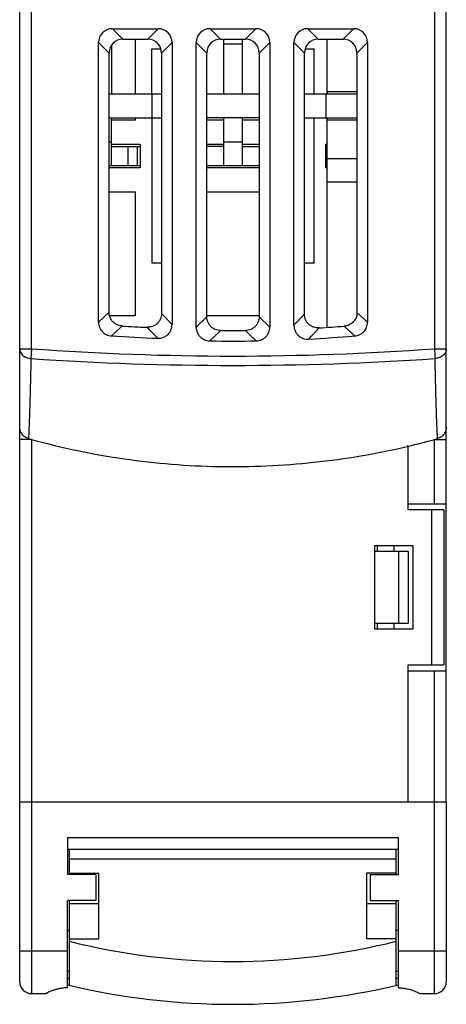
# Model space of a CAD drawing. Header units: millimetres. Extents: x 20.9 to 38.8, y 6.2 to 78.2.
# Tile 1 of 2: x 20.9 to 38.8, y 6.2 to 47.5. Entities that reach past the tile are written whole.
import ezdxf

# ---------------------------------------------------------------- set-up
doc = ezdxf.new("R2010")
doc.units = ezdxf.units.MM
doc.header["$LTSCALE"] = 5.476776
for name, color, linetype in [('00_COMPONENTS_10', 7, 'CONTINUOUS'), ('00_COMPONENTS_11_1', 7, 'CONTINUOUS'), ('00_COMPONENTS_13', 7, 'CONTINUOUS'), ('00_COMPONENTS_14', 7, 'CONTINUOUS'), ('00_COMPONENTS_15_2', 7, 'CONTINUOUS'), ('00_COMPONENTS_17', 7, 'CONTINUOUS'), ('00_COMPONENTS_25', 7, 'CONTINUOUS'), ('00_COMPONENTS_5', 7, 'CONTINUOUS'), ('00_COMPONENTS_58_1', 7, 'CONTINUOUS')]:
    doc.layers.add(name, color=color, linetype=linetype)

msp = doc.modelspace()

# ---------------------------------------------------------------- linework, layer by layer
at = {"layer": '00_COMPONENTS_10', "color": 7, "linetype": 'Continuous'}
for p, q in [((20.856, 14.708), (38.756, 14.708)), ((20.856, 7.158), (20.856, 14.708)), ((21.356, 14.708), (21.356, 6.658)), ((38.256, 6.658), (38.256, 14.708)), ((38.756, 14.708), (38.756, 7.158)), ((22.856, 13.208), (36.756, 13.208)), ((22.856, 13.208), (22.856, 11.658)), ((36.756, 11.658), (36.756, 13.208)), ((36.756, 12.708), (22.856, 12.708)), ((24.056, 11.658), (22.856, 11.658)), ((24.056, 11.658), (24.056, 10.558)), ((35.556, 11.658), (36.756, 11.658)), ((35.556, 11.658), (35.556, 10.558)), ((24.056, 10.558), (22.856, 10.558)), ((22.856, 6.9), (22.856, 10.558)), ((35.556, 10.558), (36.756, 10.558)), ((36.756, 6.9), (36.756, 10.558)), ((20.856, 8.458), (22.856, 8.458)), ((36.756, 8.458), (38.756, 8.458)), ((21.356, 6.658), (21.956, 6.658)), ((22.006, 6.682), (21.956, 6.658)), ((21.976, 6.668), (21.956, 6.658)), ((37.656, 6.658), (38.256, 6.658))]:
    msp.add_line(p, q, dxfattribs=at)
for centre, start, end in [((21.356, 7.158), 180, 270), ((38.256, 7.158), 270, 360)]:
    msp.add_arc(centre, 0.5, start, end, dxfattribs=at)
for points, knots in [([(22.856, 6.9), (22.797, 6.9), (22.68, 6.893), (22.512, 6.865), (22.36, 6.824), (22.227, 6.779), (22.118, 6.735), (22.037, 6.697), (21.986, 6.673), (21.962, 6.661), (21.956, 6.658)], [0, 0, 0, 0, 0.189926, 0.37265, 0.541842, 0.692954, 0.819759, 0.916838, 0.978846, 1, 1, 1, 1]), ([(36.756, 6.9), (36.816, 6.9), (36.933, 6.893), (37.147, 6.857), (37.366, 6.79), (37.547, 6.712), (37.633, 6.67), (37.656, 6.658)], [0, 0, 0, 0, 0.18996, 0.372809, 0.692757, 0.917024, 1, 1, 1, 1])]:
    msp.add_open_spline(points, degree=3, knots=knots, dxfattribs=at)
at = {"layer": '00_COMPONENTS_11_1', "color": 7, "linetype": 'Continuous'}
for p, q in [((22.931, 12.708), (22.931, 11.658)), ((36.651, 11.658), (36.651, 12.708)), ((22.931, 12.308), (36.651, 12.308)), ((22.931, 11.708), (24.181, 11.708)), ((24.181, 8.958), (24.181, 11.708)), ((36.651, 11.708), (35.401, 11.708)), ((35.401, 11.708), (35.401, 8.958)), ((22.931, 10.558), (22.931, 7.003)), ((24.181, 10.426), (22.931, 10.426)), ((36.651, 10.426), (35.401, 10.426)), ((36.651, 7.003), (36.651, 10.558)), ((22.856, 9.318), (22.931, 9.318)), ((36.651, 9.318), (36.756, 9.318)), ((22.931, 8.958), (24.181, 8.958)), ((36.651, 8.958), (35.401, 8.958)), ((22.856, 7.598), (22.931, 7.598)), ((36.651, 7.598), (36.756, 7.598)), ((22.856, 7.308), (22.931, 7.308)), ((36.651, 7.308), (36.756, 7.308))]:
    msp.add_line(p, q, dxfattribs=at)
for radius, start, end in [(28.2, 255.9208, 284.0792), (30, 256.634, 283.4249)]:
    msp.add_arc((29.791, 36.208), radius, start, end, dxfattribs=at)
at = {"layer": '00_COMPONENTS_13', "color": 7, "linetype": 'Continuous'}
for p, q in [((20.856, 30.436), (20.856, 48.008)), ((38.756, 30.436), (38.756, 48.008)), ((21.356, 33.722), (21.356, 47.908)), ((38.256, 47.908), (38.256, 33.722)), ((25.186, 46.708), (24.744, 47.15)), ((24.744, 47.15), (26.669, 47.15)), ((26.669, 47.15), (26.227, 46.708)), ((28.844, 47.15), (30.769, 47.15)), ((29.286, 46.708), (28.844, 47.15)), ((30.769, 47.15), (30.327, 46.708)), ((32.944, 47.15), (34.869, 47.15)), ((33.386, 46.708), (32.944, 47.15)), ((34.869, 47.15), (34.427, 46.708)), ((25.186, 46.708), (26.227, 46.708)), ((29.286, 46.708), (30.327, 46.708)), ((33.386, 46.708), (34.427, 46.708)), ((24.164, 34.837), (24.164, 46.571)), ((24.164, 46.571), (24.606, 46.129)), ((26.806, 46.129), (27.249, 46.571)), ((27.249, 46.571), (27.249, 34.738)), ((28.264, 34.628), (28.264, 46.571)), ((28.264, 46.571), (28.706, 46.129)), ((30.906, 46.129), (31.349, 46.571)), ((31.349, 46.571), (31.349, 34.628)), ((32.364, 34.703), (32.364, 46.571)), ((32.364, 46.571), (32.806, 46.129)), ((35.006, 46.129), (35.449, 46.571)), ((35.449, 46.571), (35.449, 34.835)), ((24.606, 35.253), (24.606, 46.129)), ((26.806, 46.129), (26.806, 35.199)), ((28.706, 35.066), (28.706, 46.129)), ((30.906, 46.129), (30.906, 35.066)), ((32.806, 35.172), (32.806, 46.129)), ((35.006, 46.129), (35.006, 35.244)), ((24.606, 35.253), (24.164, 34.837)), ((27.249, 34.738), (26.806, 35.199)), ((32.806, 35.172), (32.364, 34.703)), ((35.449, 34.835), (35.006, 35.244)), ((28.706, 35.066), (28.264, 34.628)), ((31.349, 34.628), (30.906, 35.066)), ((20.856, 33.722), (21.356, 33.722)), ((21.356, 33.722), (21.326, 33.311)), ((38.256, 33.722), (38.756, 33.722)), ((37.118, 29.646), (37.156, 29.655)), ((37.124, 29.623), (37.162, 29.632))]:
    msp.add_line(p, q, dxfattribs=at)
for centre, radius, start, end in [((29.806, 114.539), 80, 266.66463, 267.41697), ((29.806, 114.539), 80.054, 269.62459, 270.37541), ((28.429, 114.438), 80, 273.57823, 274.33136), ((29.806, 114.539), 80.442, 266.36557, 267.74848), ((29.806, 114.539), 80.496, 269.30993, 270.69008), ((28.429, 114.438), 80.442, 273.24093, 274.62528), ((29.806, 149.339), 115.925, 265.8199, 274.18011), ((29.773, 60.552), 31.776, 254.3933, 254.6412), ((29.832, 60.581), 31.805, 283.3245, 285.3585), ((29.84, 60.552), 31.776, 285.3588, 285.6067)]:
    msp.add_arc(centre, radius, start, end, dxfattribs=at)
for centre, major_axis, start_param, end_param in [((24.785, 46.529), (0.454, -0.454), 2.389713, 3.893472), ((26.627, 46.529), (-0.454, -0.454), 2.389713, 3.893472), ((28.885, 46.529), (0.454, -0.454), 2.389713, 3.893472), ((30.727, 46.529), (-0.454, -0.454), 2.389713, 3.893472), ((32.985, 46.529), (0.454, -0.454), 2.389713, 3.893472), ((34.827, 46.529), (-0.454, -0.454), 2.389713, 3.893472), ((25.228, 46.087), (0.454, -0.454), 2.389713, 3.893472), ((26.185, 46.087), (0.454, 0.454), -0.751879, 0.751879), ((29.328, 46.087), (0.454, -0.454), 2.389713, 3.893472), ((30.285, 46.087), (0.454, 0.454), -0.751879, 0.751879), ((33.428, 46.087), (0.454, -0.454), 2.389713, 3.893472), ((34.385, 46.087), (0.454, 0.454), -0.751879, 0.751879)]:
    msp.add_ellipse(centre, major_axis=major_axis, ratio=0.935113, start_param=start_param, end_param=end_param, dxfattribs=at)
for points, knots in [([(25.152, 34.675), (25.116, 34.677), (25.043, 34.688), (24.939, 34.724), (24.843, 34.779), (24.76, 34.851), (24.692, 34.939), (24.643, 35.037), (24.613, 35.143), (24.606, 35.217), (24.606, 35.253)], [0, 0, 0, 0, 0.124982, 0.250033, 0.375003, 0.500004, 0.625008, 0.74997, 0.875022, 1, 1, 1, 1]), ([(26.806, 35.199), (26.806, 35.16), (26.799, 35.082), (26.765, 34.969), (26.709, 34.865), (26.633, 34.775), (26.539, 34.703), (26.433, 34.651), (26.319, 34.623), (26.24, 34.619), (26.201, 34.62)], [0, 0, 0, 0, 0.124982, 0.250046, 0.375003, 0.500006, 0.625009, 0.749968, 0.87502, 1, 1, 1, 1]), ([(33.422, 34.593), (33.382, 34.591), (33.303, 34.594), (33.187, 34.621), (33.079, 34.672), (32.983, 34.744), (32.906, 34.834), (32.848, 34.939), (32.814, 35.053), (32.806, 35.132), (32.806, 35.172)], [0, 0, 0, 0, 0.124979, 0.250037, 0.374997, 0.499998, 0.625006, 0.749958, 0.875019, 1, 1, 1, 1]), ([(35.006, 35.244), (35.006, 35.208), (35, 35.135), (34.971, 35.03), (34.922, 34.933), (34.856, 34.846), (34.775, 34.773), (34.681, 34.718), (34.579, 34.681), (34.507, 34.669), (34.471, 34.666)], [0, 0, 0, 0, 0.124947, 0.249973, 0.374949, 0.49996, 0.624959, 0.749917, 0.874982, 1, 1, 1, 1]), ([(24.164, 34.837), (24.164, 34.801), (24.171, 34.728), (24.201, 34.622), (24.25, 34.524), (24.317, 34.436), (24.4, 34.364), (24.495, 34.309), (24.598, 34.272), (24.671, 34.261), (24.707, 34.259)], [0, 0, 0, 0, 0.124979, 0.250035, 0.375, 0.500003, 0.625006, 0.749969, 0.875021, 1, 1, 1, 1]), ([(26.646, 34.159), (26.685, 34.158), (26.763, 34.162), (26.877, 34.191), (26.983, 34.243), (27.076, 34.315), (27.152, 34.405), (27.208, 34.509), (27.241, 34.621), (27.249, 34.699), (27.249, 34.738)], [0, 0, 0, 0, 0.124982, 0.250045, 0.375003, 0.500006, 0.62501, 0.749963, 0.875022, 1, 1, 1, 1]), ([(29.282, 34.487), (29.244, 34.487), (29.168, 34.494), (29.059, 34.527), (28.958, 34.58), (28.87, 34.653), (28.798, 34.742), (28.745, 34.843), (28.713, 34.952), (28.706, 35.028), (28.706, 35.066)], [0, 0, 0, 0, 0.124983, 0.250037, 0.375003, 0.500005, 0.625009, 0.749967, 0.875022, 1, 1, 1, 1]), ([(30.906, 35.066), (30.906, 35.028), (30.899, 34.952), (30.868, 34.843), (30.815, 34.742), (30.743, 34.653), (30.655, 34.58), (30.554, 34.527), (30.445, 34.494), (30.369, 34.487), (30.331, 34.487)], [0, 0, 0, 0, 0.124998, 0.250057, 0.375024, 0.500023, 0.625017, 0.749993, 0.875032, 1, 1, 1, 1]), ([(34.916, 34.257), (34.952, 34.26), (35.023, 34.272), (35.125, 34.31), (35.218, 34.366), (35.299, 34.438), (35.365, 34.525), (35.413, 34.622), (35.442, 34.727), (35.449, 34.799), (35.449, 34.835)], [0, 0, 0, 0, 0.124948, 0.249973, 0.37495, 0.499961, 0.624961, 0.749914, 0.874984, 1, 1, 1, 1]), ([(24.707, 34.259), (24.744, 34.293), (24.81, 34.354), (24.902, 34.441), (25.013, 34.545), (25.096, 34.623), (25.152, 34.675)], [0, 0, 0, 0, 0.250574, 0.437754, 0.624635, 1, 1, 1, 1]), ([(26.201, 34.62), (26.238, 34.582), (26.303, 34.515), (26.396, 34.419), (26.507, 34.303), (26.59, 34.217), (26.646, 34.159)], [0, 0, 0, 0, 0.250562, 0.437699, 0.624523, 1, 1, 1, 1]), ([(28.264, 34.628), (28.264, 34.59), (28.271, 34.515), (28.303, 34.406), (28.355, 34.304), (28.427, 34.216), (28.514, 34.143), (28.615, 34.09), (28.724, 34.057), (28.799, 34.049), (28.837, 34.049)], [0, 0, 0, 0, 0.124998, 0.250056, 0.375022, 0.500022, 0.625018, 0.749989, 0.875033, 1, 1, 1, 1]), ([(28.837, 34.049), (28.874, 34.085), (28.939, 34.149), (29.032, 34.24), (29.143, 34.35), (29.226, 34.432), (29.282, 34.486)], [0, 0, 0, 0, 0.250601, 0.437767, 0.624619, 1, 1, 1, 1]), ([(30.331, 34.486), (30.368, 34.45), (30.433, 34.386), (30.526, 34.295), (30.636, 34.185), (30.72, 34.103), (30.776, 34.049)], [0, 0, 0, 0, 0.250537, 0.43769, 0.624544, 1, 1, 1, 1]), ([(30.776, 34.049), (30.814, 34.049), (30.889, 34.057), (30.998, 34.09), (31.098, 34.143), (31.186, 34.216), (31.258, 34.304), (31.31, 34.406), (31.342, 34.515), (31.349, 34.59), (31.349, 34.628)], [0, 0, 0, 0, 0.124981, 0.25004, 0.375002, 0.500005, 0.625009, 0.749967, 0.875022, 1, 1, 1, 1]), ([(32.364, 34.703), (32.364, 34.663), (32.372, 34.584), (32.406, 34.471), (32.463, 34.366), (32.54, 34.276), (32.635, 34.203), (32.743, 34.153), (32.858, 34.125), (32.937, 34.122), (32.977, 34.124)], [0, 0, 0, 0, 0.124976, 0.250039, 0.374993, 0.499996, 0.625004, 0.749956, 0.875017, 1, 1, 1, 1]), ([(32.977, 34.124), (33.014, 34.163), (33.079, 34.231), (33.172, 34.329), (33.282, 34.447), (33.366, 34.535), (33.422, 34.593)], [0, 0, 0, 0, 0.250638, 0.437783, 0.624595, 1, 1, 1, 1]), ([(34.471, 34.666), (34.508, 34.632), (34.573, 34.573), (34.666, 34.487), (34.776, 34.385), (34.86, 34.308), (34.916, 34.257)], [0, 0, 0, 0, 0.250506, 0.43768, 0.624573, 1, 1, 1, 1]), ([(20.856, 33.722), (20.856, 33.696), (20.863, 33.644), (20.889, 33.568), (20.933, 33.498), (20.991, 33.437), (21.063, 33.385), (21.144, 33.346), (21.233, 33.32), (21.295, 33.312), (21.326, 33.311)], [0, 0, 0, 0, 0.113258, 0.228728, 0.347202, 0.469986, 0.597258, 0.728634, 0.86339, 1, 1, 1, 1]), ([(38.256, 33.722), (38.259, 33.682), (38.265, 33.605), (38.273, 33.494), (38.28, 33.397), (38.285, 33.337), (38.287, 33.31)], [0, 0, 0, 0, 0.291267, 0.565439, 0.806405, 1, 1, 1, 1]), ([(38.756, 33.722), (38.756, 33.696), (38.75, 33.644), (38.724, 33.568), (38.68, 33.498), (38.621, 33.437), (38.55, 33.385), (38.441, 33.332), (38.348, 33.314), (38.287, 33.311)], [0, 0, 0, 0, 0.113532, 0.228948, 0.347585, 0.470466, 0.597841, 0.729323, 1, 1, 1, 1]), ([(21.326, 33.31), (21.324, 33.187), (21.319, 32.96), (21.313, 32.684), (21.309, 32.485), (21.305, 32.346), (21.302, 32.213), (21.298, 32.045), (21.293, 31.845), (21.286, 31.616), (21.28, 31.399), (21.272, 31.133), (21.262, 30.828), (21.249, 30.494), (21.237, 30.205), (21.228, 30.028), (21.224, 29.948)], [0, 0, 0, 0, 0.109306, 0.202958, 0.245906, 0.286995, 0.326525, 0.364606, 0.437006, 0.505108, 0.569393, 0.630245, 0.742382, 0.84209, 0.928707, 1, 1, 1, 1]), ([(21.326, 33.31), (24.148, 33.117), (29.806, 32.924), (35.465, 33.117), (38.287, 33.31)], [0, 0, 0, 0, 0.5, 1, 1, 1, 1]), ([(38.389, 29.948), (38.385, 30.028), (38.376, 30.205), (38.364, 30.494), (38.351, 30.828), (38.333, 31.363), (38.319, 31.873), (38.307, 32.352), (38.301, 32.638), (38.294, 32.96), (38.289, 33.187), (38.287, 33.31)], [0, 0, 0, 0, 0.071287, 0.157915, 0.257621, 0.369756, 0.635386, 0.713007, 0.797029, 0.890721, 1, 1, 1, 1]), ([(21.224, 29.948), (21.172, 29.963), (21.071, 30.01), (20.951, 30.125), (20.874, 30.272), (20.856, 30.381), (20.856, 30.436)], [0, 0, 0, 0, 0.250007, 0.499971, 0.749963, 1, 1, 1, 1]), ([(38.756, 30.436), (38.756, 30.381), (38.739, 30.272), (38.662, 30.125), (38.542, 30.01), (38.441, 29.963), (38.388, 29.948)], [0, 0, 0, 0, 0.250037, 0.500032, 0.750001, 1, 1, 1, 1]), ([(21.357, 29.912), (21.996, 29.736), (23.286, 29.425), (25.247, 29.08), (27.228, 28.857), (29.22, 28.758), (31.215, 28.784), (33.203, 28.934), (35.177, 29.207), (36.478, 29.471), (37.124, 29.623)], [0, 0, 0, 0, 0.124763, 0.249698, 0.374754, 0.499877, 0.625015, 0.750117, 0.87513, 1, 1, 1, 1])]:
    msp.add_open_spline(points, degree=3, knots=knots, dxfattribs=at)
at = {"layer": '00_COMPONENTS_14', "color": 7, "linetype": 'Continuous'}
for p, q in [((29.406, 46.708), (29.406, 44.408)), ((30.206, 44.408), (30.206, 46.708)), ((24.706, 46.449), (24.706, 44.408)), ((30.206, 46.508), (29.406, 46.508)), ((24.706, 41.408), (24.706, 43.408)), ((29.406, 43.408), (29.406, 41.408)), ((30.206, 41.408), (30.206, 43.408)), ((24.606, 42.408), (24.706, 42.408)), ((24.706, 42.208), (25.906, 42.208)), ((25.406, 41.408), (25.406, 42.208)), ((25.806, 41.408), (25.806, 42.208)), ((29.406, 42.208), (28.706, 42.208)), ((29.406, 42.408), (30.206, 42.408)), ((30.206, 42.208), (30.906, 42.208)), ((33.706, 42.208), (33.756, 42.208)), ((24.606, 41.408), (25.906, 41.408)), ((28.706, 41.408), (30.906, 41.408)), ((33.706, 41.408), (33.756, 41.408))]:
    msp.add_line(p, q, dxfattribs=at)
at = {"layer": '00_COMPONENTS_15_2', "color": 7, "linetype": 'Continuous'}
for p, q in [((26.806, 44.408), (24.606, 44.408)), ((26.406, 44.408), (26.406, 43.408)), ((30.906, 44.408), (28.706, 44.408)), ((35.006, 44.408), (32.806, 44.408)), ((33.706, 44.408), (33.706, 43.408)), ((24.606, 43.408), (26.806, 43.408)), ((30.906, 43.408), (28.706, 43.408)), ((32.806, 43.408), (35.006, 43.408))]:
    msp.add_line(p, q, dxfattribs=at)
at = {"layer": '00_COMPONENTS_17', "color": 7, "linetype": 'Continuous'}
for p, q in [((33.756, 44.408), (33.756, 46.708)), ((35.006, 44.508), (33.767, 44.508)), ((33.767, 44.408), (33.767, 44.508)), ((33.756, 34.615), (33.756, 43.408)), ((33.767, 43.308), (33.767, 43.408)), ((35.006, 43.308), (33.767, 43.308)), ((33.756, 41.708), (35.006, 41.708)), ((35.006, 40.708), (33.756, 40.708))]:
    msp.add_line(p, q, dxfattribs=at)
at = {"layer": '00_COMPONENTS_25', "color": 7, "linetype": 'Continuous'}
for p, q in [((25.706, 46.708), (25.706, 44.408)), ((26.406, 44.408), (26.406, 46.308)), ((26.406, 46.308), (26.773, 46.308)), ((32.84, 46.308), (33.206, 46.308)), ((33.206, 44.408), (33.206, 46.308)), ((25.706, 43.408), (25.706, 43.308)), ((26.406, 43.408), (26.406, 37.308)), ((33.206, 37.308), (33.206, 43.408)), ((25.706, 43.308), (24.706, 43.308)), ((29.406, 43.308), (28.706, 43.308)), ((30.906, 43.308), (30.206, 43.308)), ((24.706, 42.308), (25.906, 42.308)), ((25.906, 42.308), (25.906, 41.308)), ((28.706, 42.308), (29.406, 42.308)), ((30.206, 42.308), (30.906, 42.308)), ((33.706, 42.308), (33.756, 42.308)), ((33.706, 41.308), (33.706, 42.308)), ((25.906, 41.308), (24.606, 41.308)), ((30.906, 41.308), (28.706, 41.308)), ((33.756, 41.308), (33.706, 41.308)), ((24.606, 40.308), (25.706, 40.308)), ((25.706, 40.308), (25.706, 35.108)), ((28.706, 40.308), (30.906, 40.308)), ((26.806, 37.308), (26.406, 37.308)), ((33.206, 37.308), (32.806, 37.308)), ((25.706, 35.108), (24.643, 35.108)), ((30.906, 35.108), (28.706, 35.108))]:
    msp.add_line(p, q, dxfattribs=at)
at = {"layer": '00_COMPONENTS_5', "color": 7, "linetype": 'Continuous'}
for p, q in [((38.756, 14.708), (38.756, 33.722)), ((38.256, 29.908), (38.756, 29.908)), ((38.256, 27.208), (38.256, 29.908)), ((37.156, 27.208), (37.156, 29.608)), ((37.156, 27.208), (38.756, 27.208)), ((37.156, 25.208), (35.756, 25.208)), ((35.856, 25.458), (35.856, 25.208)), ((36.549, 25.458), (36.549, 25.208)), ((36.756, 25.208), (36.756, 22.208)), ((37.156, 25.208), (37.156, 22.208)), ((35.756, 22.208), (37.156, 22.208)), ((35.856, 22.208), (35.856, 21.958)), ((36.549, 22.208), (36.549, 21.958)), ((37.156, 20.208), (38.756, 20.208)), ((37.156, 14.708), (37.156, 20.208)), ((38.256, 14.708), (38.256, 20.208)), ((37.156, 14.708), (38.756, 14.708))]:
    msp.add_line(p, q, dxfattribs=at)
at = {"layer": '00_COMPONENTS_58_1', "color": 7, "linetype": 'Continuous'}
for p, q in [((20.856, 14.708), (20.856, 30.436)), ((21.356, 29.908), (20.856, 29.908)), ((21.356, 29.908), (21.356, 14.708)), ((37.118, 29.646), (37.156, 29.608)), ((37.156, 26.958), (37.156, 29.608)), ((38.656, 26.958), (37.156, 26.958)), ((38.156, 20.458), (38.156, 26.958)), ((38.656, 26.958), (38.656, 20.458)), ((35.756, 25.458), (37.356, 25.458)), ((35.756, 21.958), (35.756, 25.458)), ((37.356, 25.458), (37.356, 21.958)), ((37.356, 21.958), (35.756, 21.958)), ((37.156, 20.458), (38.656, 20.458)), ((37.156, 14.708), (37.156, 20.458)), ((20.856, 14.708), (37.156, 14.708))]:
    msp.add_line(p, q, dxfattribs=at)

doc.saveas('drawing.dxf')
